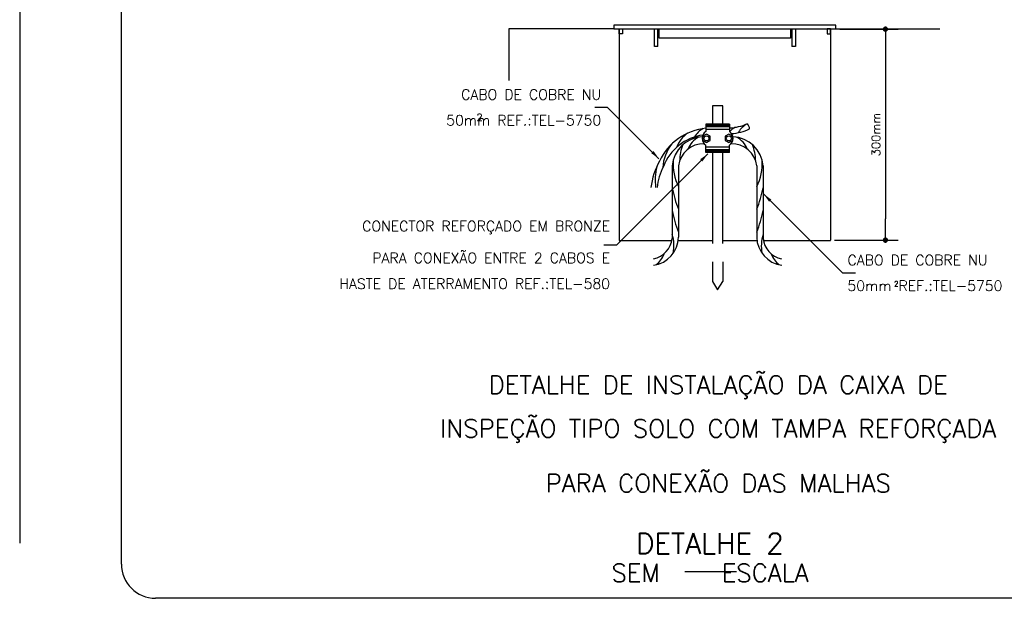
# Model space of a CAD drawing. Header units: millimetres. Extents: x 659 to 1031, y -73 to 11.
# Tile 119 of 141: x 947 to 966, y -22 to -11. Entities that reach past the tile are written whole.
import ezdxf

# ---------------------------------------------------------------- set-up
doc = ezdxf.new("R2010")
doc.units = ezdxf.units.MM
doc.header["$MEASUREMENT"] = 0
doc.linetypes.add('NULL', pattern=[0])
for name, color, linetype, lineweight in [('C01', 1, 'Continuous', 30), ('C02', 2, 'Continuous', 30), ('C03', 3, 'Continuous', 30), ('C04', 4, 'Continuous', 30), ('C05', 4, 'Continuous', 30), ('P-MARGEM', 4, 'Continuous', 30)]:
    doc.layers.add(name, color=color, linetype=linetype, lineweight=lineweight)
doc.styles.add('ROMANS', font='ROMANS')

msp = doc.modelspace()

# ---------------------------------------------------------------- hatches: boundary and pattern name
at = {"linetype": 'Continuous'}
for points in [[(964.162, -11.02), (964.158, -11.02), (964.153, -11.021), (964.149, -11.022), (964.145, -11.023), (964.14, -11.025), (964.137, -11.027), (964.133, -11.029), (964.129, -11.032), (964.126, -11.035), (964.123, -11.038), (964.12, -11.042), (964.118, -11.046), (964.116, -11.049), (964.114, -11.054), (964.113, -11.058), (964.112, -11.062), (964.111, -11.067), (964.111, -11.071), (964.111, -11.076), (964.112, -11.08), (964.113, -11.085), (964.114, -11.089), (964.116, -11.093), (964.118, -11.097), (964.12, -11.101), (964.123, -11.104), (964.126, -11.108), (964.129, -11.111), (964.133, -11.113), (964.137, -11.116), (964.14, -11.118), (964.145, -11.12), (964.149, -11.121), (964.153, -11.122), (964.158, -11.122), (964.162, -11.123), (964.162, -11.071), (964.162, -11.02), (964.162, -11.02)], [(964.162, -11.123), (964.167, -11.122), (964.171, -11.122), (964.176, -11.121), (964.18, -11.12), (964.184, -11.118), (964.188, -11.116), (964.192, -11.113), (964.195, -11.111), (964.199, -11.108), (964.202, -11.104), (964.204, -11.101), (964.207, -11.097), (964.209, -11.093), (964.211, -11.089), (964.212, -11.085), (964.213, -11.08), (964.213, -11.076), (964.214, -11.071), (964.213, -11.067), (964.213, -11.062), (964.212, -11.058), (964.211, -11.054), (964.209, -11.049), (964.207, -11.046), (964.204, -11.042), (964.202, -11.038), (964.199, -11.035), (964.195, -11.032), (964.192, -11.029), (964.188, -11.027), (964.184, -11.025), (964.18, -11.023), (964.176, -11.022), (964.171, -11.021), (964.167, -11.02), (964.162, -11.02), (964.162, -11.071), (964.162, -11.123), (964.162, -11.123)], [(964.162, -15.127), (964.158, -15.127), (964.153, -15.128), (964.149, -15.129), (964.145, -15.13), (964.14, -15.132), (964.137, -15.134), (964.133, -15.137), (964.129, -15.139), (964.126, -15.142), (964.123, -15.146), (964.12, -15.149), (964.118, -15.153), (964.116, -15.157), (964.114, -15.161), (964.113, -15.165), (964.112, -15.17), (964.111, -15.174), (964.111, -15.179), (964.111, -15.183), (964.112, -15.188), (964.113, -15.192), (964.114, -15.196), (964.116, -15.2), (964.118, -15.204), (964.12, -15.208), (964.123, -15.212), (964.126, -15.215), (964.129, -15.218), (964.133, -15.221), (964.137, -15.223), (964.14, -15.225), (964.145, -15.227), (964.149, -15.228), (964.153, -15.229), (964.158, -15.23), (964.162, -15.23), (964.162, -15.179), (964.162, -15.127), (964.162, -15.127)], [(964.162, -15.23), (964.167, -15.23), (964.171, -15.229), (964.176, -15.228), (964.18, -15.227), (964.184, -15.225), (964.188, -15.223), (964.192, -15.221), (964.195, -15.218), (964.199, -15.215), (964.202, -15.212), (964.204, -15.208), (964.207, -15.204), (964.209, -15.2), (964.211, -15.196), (964.212, -15.192), (964.213, -15.188), (964.213, -15.183), (964.214, -15.179), (964.213, -15.174), (964.213, -15.17), (964.212, -15.165), (964.211, -15.161), (964.209, -15.157), (964.207, -15.153), (964.204, -15.149), (964.202, -15.146), (964.199, -15.142), (964.195, -15.139), (964.192, -15.137), (964.188, -15.134), (964.184, -15.132), (964.18, -15.13), (964.176, -15.129), (964.171, -15.128), (964.167, -15.127), (964.162, -15.127), (964.162, -15.179), (964.162, -15.23), (964.162, -15.23)]]:
    msp.add_hatch(color=7, dxfattribs=at).paths.add_polyline_path(points)
at = {"layer": 'C02', "linetype": 'Continuous'}
for points in [[(959.648, -13.446), (959.605, -13.488), (959.753, -13.595), (959.648, -13.446), (959.648, -13.446)], [(960.557, -13.604), (960.599, -13.647), (960.706, -13.499), (960.557, -13.604), (960.557, -13.604)], [(961.898, -14.432), (961.941, -14.39), (961.793, -14.283), (961.898, -14.432), (961.898, -14.432)]]:
    msp.add_hatch(color=2, dxfattribs=at).paths.add_polyline_path(points)

# ---------------------------------------------------------------- linework, layer by layer
at = {"color": 1, "linetype": 'Continuous'}
for p, q in [((963.272, -11.071), (964.409, -11.071)), ((963.169, -15.179), (964.409, -15.179))]:
    msp.add_line(p, q, dxfattribs=at)
at = {"color": 2, "linetype": 'Continuous'}
for p, q in [((964.162, -11.071), (964.162, -11.483)), ((964.162, -11.483), (964.162, -14.767)), ((964.162, -15.179), (964.162, -14.767))]:
    msp.add_line(p, q, dxfattribs=at)
at = {"linetype": 'Continuous'}
for points in [[(964.162, -11.123), (964.162, -11.02), (964.162, -11.02), (964.162, -11.123), (964.162, -11.123)], [(964.162, -15.127), (964.162, -15.23), (964.162, -15.23), (964.162, -15.127), (964.162, -15.127)]]:
    msp.add_lwpolyline(points, dxfattribs=at)
at = {"layer": 'C01'}
for p, q in [((956.828, -11.068), (956.828, -12.073)), ((961.125, -12.939), (960.666, -12.939)), ((961.125, -12.952), (960.666, -12.952)), ((961.125, -12.975), (960.666, -12.975)), ((961.125, -13.024), (960.666, -13.024)), ((961.125, -13.372), (960.666, -13.372)), ((961.125, -13.421), (960.666, -13.421)), ((961.125, -13.444), (960.666, -13.444)), ((961.125, -13.457), (960.666, -13.457))]:
    msp.add_line(p, q, dxfattribs=at)
for centre, radius, start, end in [((960.833, -13.408), 0.457, 118.936, 148.834), ((961.462, -13.381), 0.457, 118.936, 136.706), ((961.693, -13.313), 0.457, 118.936, 148.834), ((960.608, -13.545), 0.537, 123.706, 160.756), ((960.744, -13.58), 0.461, 118.37, 158.14), ((960.325, -12.8), 0.477, 306.12, 306.237), ((961.047, -13.58), 0.461, 21.86, 61.6303), ((960.654, -13.819), 0.829, 141.818, 176.443), ((960.921, -13.617), 0.763, 156.911, 180.959), ((960.87, -13.617), 0.763, 359.041, 23.0888), ((960.946, -14.019), 1.266, 167.715, 186.207), ((961.039, -13.686), 1.012, 176.422, 206.517), ((960.752, -13.686), 1.012, 333.483, 3.5779), ((962.321, -13.708), 2.354, 191.052, 201.703), ((959.47, -13.708), 2.354, 338.297, 348.948), ((962.321, -14.153), 2.354, 191.052, 201.703), ((959.47, -14.153), 2.354, 338.297, 348.948), ((959.313, -15.291), 0.733, 348.524, 17.7747), ((962.479, -15.291), 0.733, 162.225, 191.476), ((959.405, -15.283), 0.477, 307.977, 340.236), ((962.386, -15.283), 0.477, 199.764, 232.023)]:
    msp.add_arc(centre, radius, start, end, dxfattribs=at)
at = {"layer": 'C02'}
for p, q in [((958.873, -11.068), (956.828, -11.068)), ((959.664, -11.411), (959.664, -11.068)), ((959.733, -11.411), (959.733, -11.068)), ((959.76, -11.246), (959.76, -11.068)), ((962.313, -11.068), (962.313, -11.246)), ((962.341, -11.068), (962.341, -11.411)), ((962.409, -11.068), (962.409, -11.411)), ((963.094, -11.068), (965.219, -11.068)), ((962.313, -11.246), (959.76, -11.246)), ((959.733, -11.411), (959.664, -11.411)), ((962.409, -11.411), (962.341, -11.411)), ((958.754, -12.596), (958.504, -12.596)), ((959.753, -13.595), (958.754, -12.596)), ((960.794, -12.562), (960.794, -12.924)), ((960.997, -12.562), (960.794, -12.562)), ((960.997, -12.924), (960.997, -12.562)), ((960.706, -13.499), (958.927, -15.278)), ((960.794, -13.472), (960.794, -15.242)), ((960.997, -15.242), (960.997, -13.472)), ((960.01, -13.732), (960.01, -15.146)), ((960.134, -13.733), (960.134, -15.121)), ((961.658, -13.733), (961.658, -15.121)), ((961.781, -13.732), (961.781, -15.146)), ((961.793, -14.283), (963.328, -15.818)), ((958.927, -15.278), (958.677, -15.278)), ((958.983, -15.186), (960.005, -15.186)), ((960.129, -15.186), (960.794, -15.186)), ((960.997, -15.186), (961.662, -15.186)), ((961.786, -15.186), (963.087, -15.186)), ((960.794, -15.604), (960.794, -15.988)), ((960.997, -15.604), (960.997, -15.988)), ((963.328, -15.818), (963.578, -15.818)), ((960.794, -15.988), (960.895, -16.145)), ((960.895, -16.145), (960.997, -15.988))]:
    msp.add_line(p, q, dxfattribs=at)
for points in [[(960.607, -13.157), (960.607, -13.239), (960.678, -13.28), (960.749, -13.239), (960.749, -13.157), (960.678, -13.116), (960.607, -13.157)], [(961.043, -13.157), (961.043, -13.239), (961.114, -13.28), (961.185, -13.239), (961.185, -13.157), (961.114, -13.116), (961.043, -13.157)]]:
    msp.add_lwpolyline(points, close=True, dxfattribs=at)
for centre in [(960.678, -13.198), (961.114, -13.198)]:
    msp.add_circle(centre, 0.0492, dxfattribs=at)
for centre, radius, start, end in [((960.779, -14.12), 1.124, 95.7504, 154.712), ((961.083, -12.015), 0.979, 272.487, 293.649), ((961.064, -11.987), 1.124, 275.291, 293.85), ((961.347, -13.026), 0.172, 3.7059, 41.5339), ((960.75, -14.101), 0.979, 98.2967, 158.6), ((960.623, -13.781), 0.614, 92.34, 175.469), ((961.168, -13.781), 0.614, 4.5315, 87.66), ((960.619, -13.792), 0.489, 88.0223, 173.045), ((961.172, -13.792), 0.489, 6.9551, 91.9777), ((961.101, -14.356), 1.518, 151.862, 172.43), ((960.915, -14.289), 1.206, 153.103, 173.637), ((959.576, -15.115), 0.558, 277.215, 359.393), ((962.216, -15.115), 0.558, 180.607, 262.785), ((958.983, -15.179), 0.00686, 180, 270), ((959.567, -15.104), 0.445, 280.72, 354.682), ((962.224, -15.104), 0.445, 185.318, 259.28), ((963.087, -15.179), 0.00686, 270, 0)]:
    msp.add_arc(centre, radius, start, end, dxfattribs=at)
at = {"layer": 'C03'}
for p, q in [((961.125, -12.924), (960.666, -12.924)), ((960.666, -12.924), (960.666, -13.065)), ((961.125, -12.924), (961.125, -13.065)), ((960.666, -13.472), (960.666, -13.331)), ((961.125, -13.472), (961.125, -13.331)), ((961.125, -13.472), (960.666, -13.472))]:
    msp.add_line(p, q, dxfattribs=at)
for points in [[(958.873, -10.992), (958.873, -11.068), (963.196, -11.068), (963.196, -10.992), (958.873, -10.992)], [(959.044, -11.164), (958.976, -11.164), (958.976, -11.068), (959.044, -11.068), (959.044, -11.164)], [(963.025, -11.164), (963.094, -11.164), (963.094, -11.068), (963.025, -11.068), (963.025, -11.164)]]:
    msp.add_lwpolyline(points, close=True, dxfattribs=at)
for centre, start, end in [((960.755, -13.198), 123.612, 236.388), ((961.037, -13.198), 303.612, 56.3875)]:
    msp.add_arc(centre, 0.16, start, end, dxfattribs=at)
at = {"layer": 'C04', "color": 5}
msp.add_line((960.26, -21.635), (961.26, -21.635), dxfattribs=at)
at = {"layer": 'C05'}
for p, q in [((958.976, -11.068), (958.976, -15.179)), ((963.094, -11.068), (963.094, -15.179))]:
    msp.add_line(p, q, dxfattribs=at)
at = {"layer": 'P-MARGEM'}
for p, q in [((947.308, 7.928), (947.308, -21.083)), ((949.287, -21.489), (949.287, -3.476)), ((969.226, -22.155), (949.952, -22.155))]:
    msp.add_line(p, q, dxfattribs=at)
msp.add_arc((949.952, -21.489), 0.665, 180, 270, dxfattribs=at)

# ---------------------------------------------------------------- texts
at = {"color": 3, "linetype": 'NULL', "insert": (964.06, -13.125), "char_height": 0.1646, "width": 1.81812, "attachment_point": 8, "rotation": 90.0002, "line_spacing_factor": 0.798, "style": 'ROMANS'}
msp.add_mtext('300mm', dxfattribs=at)
at = {"layer": 'C03', "linetype": 'NULL', "line_spacing_factor": 0.798, "style": 'ROMANS'}
for s, insert, char_height, width, attachment_point in [('CABO DE COBRE NU', (958.628, -12.446), 0.2, 6.26667, 9), ('50mm REF.:TEL-5750', (958.629, -12.946), 0.2, 6.74286, 9), ('2', (956.2, -12.857), 0.14, 0.22667, 7), ('CONECTOR REFORÇADO EM BRONZE', (958.801, -15.062), 0.2, 10.97143, 9), ('PARA CONEXÃO ENTRE 2 CABOS E', (958.801, -15.627), 0.2, 10.72381, 9), ('CABO DE COBRE NU', (963.424, -15.667), 0.2, 6.26667, 7), ('HASTE DE ATERRAMENTO REF.:TEL-580', (958.801, -16.128), 0.2, 11.94286, 9), ('50mm REF.:TEL-5750', (963.423, -16.168), 0.2, 6.74286, 7), ('2', (964.33, -16.081), 0.1, 0.1619, 7)]:
    msp.add_mtext(s, dxfattribs=dict(at, insert=insert, char_height=char_height, width=width, attachment_point=attachment_point))
at = {"layer": 'C04', "color": 5, "linetype": 'NULL', "char_height": 0.35, "line_spacing_factor": 0.798, "style": 'ROMANS'}
for s, insert, width, attachment_point in [('DETALHE DE INSTALAÇÃO DA CAIXA DE', (960.908, -18.27), 20.63333, 8), ('INSPEÇÃO TIPO SOLO COM TAMPA REFORÇADA', (960.908, -19.121), 24.86667, 8), ('PARA CONEXÃO DAS MALHAS', (960.908, -20.089), 15.33333, 8), ('SEM     ESCALA', (958.829, -21.835), 9.33333, 7)]:
    msp.add_mtext(s, dxfattribs=dict(at, insert=insert, width=width, attachment_point=attachment_point))
at = {"layer": 'C05', "linetype": 'NULL', "insert": (959.303, -21.287), "char_height": 0.4, "width": 6.47619, "attachment_point": 7, "line_spacing_factor": 0.798, "style": 'ROMANS'}
msp.add_mtext('DETALHE 2', dxfattribs=at)

doc.saveas('drawing.dxf')
